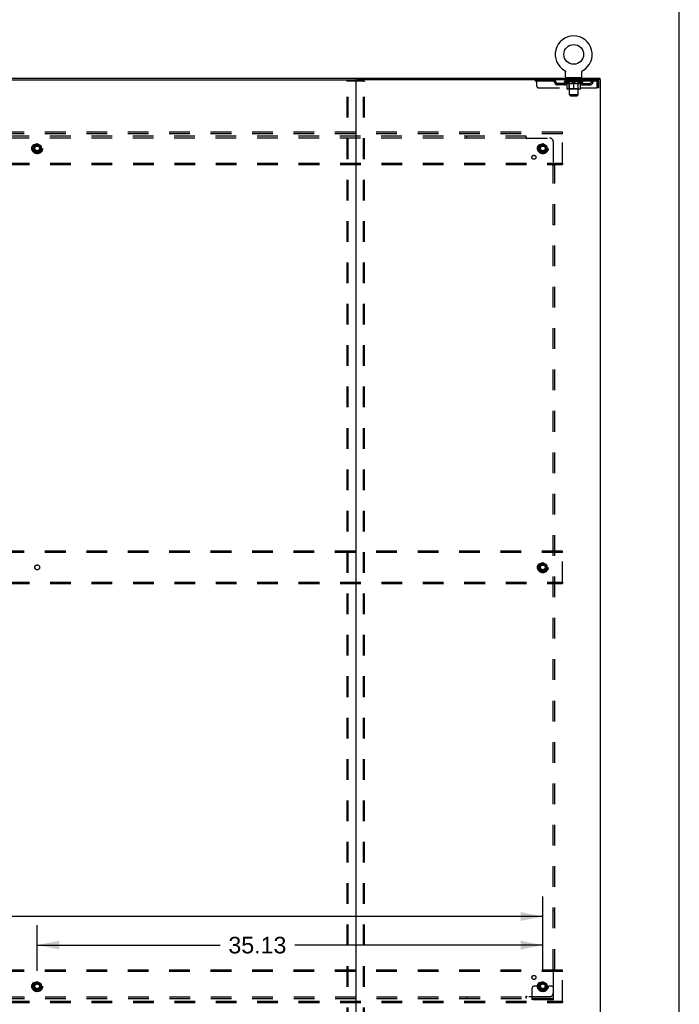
# Model space of a CAD drawing. Header units: inches. Extents: x 0 to 262, y 0 to 169.
# Tile 83 of 83: x 216 to 262, y 57 to 125. Entities that reach past the tile are written whole.
import ezdxf

# ---------------------------------------------------------------- set-up
doc = ezdxf.new("R2010")
doc.units = ezdxf.units.IN
doc.header["$LTSCALE"] = 14.384615
doc.header["$MEASUREMENT"] = 0
doc.linetypes.add('DOT', pattern=[0.2, 0.1, -0.1])
doc.linetypes.add('HIDDEN', pattern=[0.2, 0.1, -0.1])
doc.layers.get('0').update_dxf_attribs({"linetype": 'CONTINUOUS'})
for name, color, linetype in [('DEFAULT_2', 8, 'HIDDEN'), ('DIMENSIONS', 7, 'CONTINUOUS'), ('SUBPANEL', 7, 'CONTINUOUS')]:
    doc.layers.add(name, color=color, linetype=linetype)
doc.styles.get("Standard").update_dxf_attribs({"font": 'arial.ttf'})
doc.dimstyles.new('DIMSTYLE_1', dxfattribs={"dimtxt": 1.153846, "dimasz": 1.538462, "dimexe": 0.09, "dimexo": 0.07, "dimgap": 0.0375, "dimtad": 0, "dimtih": 1, "dimtoh": 1, "dimzin": 4, "dimdsep": 46, "dimtxsty": 'Standard', "dimblk": '_FILLED', "dimblk1": '_FILLED', "dimblk2": '_FILLED', "dimcen": 0.09, "dimadec": 3, "dimazin": 1, "dimtfac": 1, "dimtdec": 3, "dimtofl": 0, "dimtmove": 0, "dimatfit": 3, "dimldrblk": '_FILLED', "dimfxl": 0, "dimtolj": 1, "dimtzin": 4, "dimarcsym": 0})

# ---------------------------------------------------------------- blocks, each defined once
blk = doc.blocks.new('_FILLED')
at = {"color": 0, "linetype": 'ByBlock'}
blk.add_solid([(0, 0), (-1, 0.2), (-1, -0.2)], dxfattribs=at)
blk = doc.blocks.new('*D7')
at = {"layer": 'DIMENSIONS', "color": 2, "linetype": 'Continuous'}
for p, q in [((216.934, 59.026), (216.934, 62.198)), ((252.059, 59.026), (252.059, 62.198)), ((216.934, 60.813), (229.635, 60.813)), ((252.059, 60.813), (234.821, 60.813))]:
    blk.add_line(p, q, dxfattribs=at)
at = {"layer": 'DIMENSIONS', "color": 2, "linetype": 'Continuous', "xscale": 1.5384615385, "yscale": 1.5384615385, "zscale": 1.5384615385, "rotation": 180}
blk.add_blockref('_FILLED', (216.934, 60.813), dxfattribs=at)
at = {"layer": 'DIMENSIONS', "color": 2, "linetype": 'Continuous', "xscale": 1.5384615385, "yscale": 1.5384615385, "zscale": 1.5384615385}
blk.add_blockref('_FILLED', (252.059, 60.813), dxfattribs=at)
at = {"layer": 'DIMENSIONS', "color": 2, "linetype": 'Continuous', "insert": (232.228, 61.39), "char_height": 1.1538, "width": 4.03203, "attachment_point": 2, "line_spacing_factor": 0.9}
blk.add_mtext('35.13', dxfattribs=at)
blk = doc.blocks.new('*D8')
at = {"layer": 'DIMENSIONS', "color": 2, "linetype": 'Continuous'}
for p, q in [((181.809, 59.026), (181.809, 64.184)), ((252.059, 59.026), (252.059, 64.184)), ((181.809, 62.799), (208.034, 62.799)), ((252.059, 62.799), (213.219, 62.799))]:
    blk.add_line(p, q, dxfattribs=at)
at = {"layer": 'DIMENSIONS', "color": 2, "linetype": 'Continuous', "xscale": 1.5384615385, "yscale": 1.5384615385, "zscale": 1.5384615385, "rotation": 180}
blk.add_blockref('_FILLED', (181.809, 62.799), dxfattribs=at)
at = {"layer": 'DIMENSIONS', "color": 2, "linetype": 'Continuous', "xscale": 1.5384615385, "yscale": 1.5384615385, "zscale": 1.5384615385}
blk.add_blockref('_FILLED', (252.059, 62.799), dxfattribs=at)
at = {"layer": 'DIMENSIONS', "color": 2, "linetype": 'Continuous', "insert": (210.627, 63.376), "char_height": 1.1538, "width": 4.03203, "attachment_point": 2, "line_spacing_factor": 0.9}
blk.add_mtext('70.25', dxfattribs=at)

msp = doc.modelspace()

# ---------------------------------------------------------------- linework, layer by layer
at = {"color": 7, "linetype": 'Continuous'}
for p, q in [((261.538, 0), (261.538, 169.231)), ((253.57, 121.612), (253.57, 121.612)), ((253.57, 121.612), (253.574, 121.609)), ((253.573, 121.61), (253.571, 121.611)), ((253.574, 121.609), (253.579, 121.607)), ((253.579, 121.607), (253.583, 121.604)), ((253.583, 121.604), (253.587, 121.601)), ((253.587, 121.601), (253.591, 121.598)), ((253.591, 121.598), (253.595, 121.594)), ((253.595, 121.594), (253.598, 121.591)), ((253.598, 121.591), (253.602, 121.587)), ((253.602, 121.587), (253.605, 121.584)), ((253.605, 121.584), (253.609, 121.58)), ((253.609, 121.58), (253.612, 121.576)), ((253.612, 121.576), (253.615, 121.572)), ((253.615, 121.572), (253.618, 121.568)), ((253.618, 121.568), (253.621, 121.563)), ((253.621, 121.564), (253.623, 121.559)), ((253.623, 121.559), (253.626, 121.555)), ((253.626, 121.555), (253.628, 121.55)), ((253.628, 121.55), (253.63, 121.546)), ((253.63, 121.546), (253.632, 121.541)), ((253.632, 121.541), (253.634, 121.536)), ((253.634, 121.536), (253.636, 121.531)), ((253.636, 121.531), (253.637, 121.526)), ((253.637, 121.527), (253.639, 121.522)), ((253.639, 121.522), (253.64, 121.517)), ((253.64, 121.517), (253.641, 121.512)), ((253.641, 121.512), (253.641, 121.507)), ((253.641, 121.507), (253.642, 121.502)), ((253.643, 121.491), (253.643, 121.487)), ((253.643, 121.173), (253.643, 121.487)), ((254.768, 121.502), (254.769, 121.507)), ((254.768, 121.497), (254.768, 121.502)), ((254.768, 121.173), (254.768, 121.487)), ((254.769, 121.507), (254.77, 121.512)), ((254.77, 121.512), (254.771, 121.517)), ((254.771, 121.517), (254.772, 121.522)), ((254.772, 121.522), (254.773, 121.527)), ((254.773, 121.526), (254.775, 121.531)), ((254.775, 121.531), (254.776, 121.536)), ((254.776, 121.536), (254.778, 121.541)), ((254.778, 121.541), (254.78, 121.546)), ((254.78, 121.546), (254.782, 121.55)), ((254.782, 121.55), (254.785, 121.555)), ((254.785, 121.555), (254.787, 121.559)), ((254.787, 121.559), (254.79, 121.564)), ((254.79, 121.563), (254.793, 121.568)), ((254.792, 121.568), (254.795, 121.572)), ((254.795, 121.572), (254.799, 121.576)), ((254.798, 121.576), (254.802, 121.58)), ((254.802, 121.58), (254.805, 121.584)), ((254.805, 121.584), (254.809, 121.587)), ((254.808, 121.587), (254.812, 121.591)), ((254.812, 121.591), (254.816, 121.594)), ((254.816, 121.594), (254.82, 121.598)), ((254.82, 121.598), (254.824, 121.601)), ((254.824, 121.601), (254.828, 121.604)), ((254.828, 121.604), (254.832, 121.607)), ((254.832, 121.607), (254.836, 121.609)), ((254.832, 121.607), (254.833, 121.608)), ((254.836, 121.609), (254.841, 121.612)), ((254.839, 121.611), (254.838, 121.61)), ((178.361, 121.074), (256.007, 121.074)), ((195.372, 120.97), (238.997, 120.97)), ((239.059, 120.907), (239.059, 49.24)), ((255.965, 120.97), (239.122, 120.97)), ((254.705, 121.104), (253.705, 121.104)), ((253.705, 121.104), (253.705, 121.074)), ((254.705, 121.104), (254.705, 121.074)), ((256.059, 120.97), (256.006, 120.97)), ((256.007, 121.074), (256.007, 120.97)), ((256.059, 49.178), (256.059, 120.97))]:
    msp.add_line(p, q, dxfattribs=at)
at = {"color": 3, "linetype": 'Continuous'}
for p, q in [((238.997, 120.97), (239.122, 120.97)), ((256.006, 120.97), (255.965, 120.97))]:
    msp.add_line(p, q, dxfattribs=at)
at = {"color": 7, "linetype": 'Continuous'}
for points in [[(253.642, 121.502), (253.642, 121.497), (253.643, 121.491)], [(254.768, 121.487), (254.768, 121.491), (254.768, 121.497)], [(254.768, 121.487), (254.768, 121.491), (254.768, 121.497)]]:
    msp.add_lwpolyline(points, dxfattribs=at)
msp.add_circle((254.205, 122.732), 0.688, dxfattribs=at)
for centre, radius, start, end in [((254.205, 122.732), 1.288, 299.50527, 240.49473), ((253.712, 121.173), 0.069, 180, 265), ((254.699, 121.173), 0.069, 275, 360), ((238.997, 120.907), 0.0625, 0, 90), ((239.122, 120.907), 0.0625, 90, 180)]:
    msp.add_arc(centre, radius, start, end, dxfattribs=at)
at = {"layer": 'DEFAULT_2', "color": 8, "linetype": 'HIDDEN'}
for p, q in [((253.57, 121.612), (253.57, 121.612)), ((253.577, 121.608), (253.579, 121.607)), ((254.841, 121.612), (254.84, 121.612)), ((238.455, 49.291), (238.455, 120.856)), ((238.477, 120.886), (239.642, 120.886)), ((238.529, 49.291), (238.529, 120.856)), ((239.59, 49.291), (239.59, 120.856)), ((239.663, 49.291), (239.663, 120.856)), ((251.518, 120.97), (251.518, 120.866)), ((255.788, 120.866), (251.518, 120.866)), ((251.643, 120.532), (251.643, 120.97)), ((252.618, 120.97), (252.618, 120.866)), ((253.091, 120.615), (253.091, 120.719)), ((253.574, 120.719), (253.091, 120.719)), ((253.574, 120.615), (253.091, 120.615)), ((253.341, 120.615), (253.341, 120.719)), ((253.572, 120.819), (253.572, 120.866)), ((254.838, 120.819), (253.572, 120.819)), ((253.731, 120.708), (253.572, 120.819)), ((253.582, 120.859), (253.582, 120.866)), ((253.59, 120.856), (253.59, 120.859)), ((253.59, 120.856), (254.82, 120.856)), ((253.599, 120.856), (253.599, 120.859)), ((253.6, 120.856), (253.6, 120.859)), ((253.61, 120.859), (253.61, 120.866)), ((253.626, 120.856), (253.626, 120.859)), ((253.628, 120.856), (253.628, 120.859)), ((253.657, 120.859), (253.657, 120.866)), ((253.671, 120.856), (253.671, 120.859)), ((253.674, 120.856), (253.674, 120.859)), ((253.878, 120.859), (253.677, 120.859)), ((253.72, 120.859), (253.72, 120.866)), ((253.721, 120.856), (253.721, 120.859)), ((253.722, 120.856), (253.722, 120.859)), ((253.725, 120.856), (253.725, 120.859)), ((253.731, 120.708), (253.742, 120.708)), ((253.732, 120.856), (253.732, 120.859)), ((253.732, 120.856), (253.732, 120.859)), ((253.736, 120.856), (253.736, 120.859)), ((253.739, 120.856), (253.739, 120.86)), ((253.742, 120.345), (253.742, 120.751)), ((253.744, 120.856), (253.744, 120.859)), ((253.758, 120.856), (253.758, 120.859)), ((253.768, 120.866), (253.768, 120.97)), ((253.776, 120.856), (253.776, 120.862)), ((253.776, 120.856), (253.776, 120.859)), ((253.797, 120.856), (253.797, 120.859)), ((253.797, 120.856), (253.797, 120.859)), ((253.798, 120.859), (253.798, 120.866)), ((253.802, 121.104), (253.802, 121.074)), ((253.808, 120.856), (253.808, 120.859)), ((253.812, 120.856), (253.812, 120.859)), ((253.821, 120.856), (253.821, 120.859)), ((253.833, 120.856), (253.833, 120.863)), ((253.84, 121.014), (253.84, 121.094)), ((253.848, 120.856), (253.848, 120.859)), ((253.91, 121.004), (253.85, 121.004)), ((253.851, 120.856), (253.851, 120.859)), ((253.878, 120.856), (253.878, 120.859)), ((253.945, 120.859), (253.883, 120.859)), ((253.884, 120.708), (254.064, 120.708)), ((253.889, 120.859), (253.889, 120.866)), ((253.892, 120.347), (253.892, 120.816)), ((253.895, 120.856), (253.895, 120.859)), ((253.9, 120.856), (253.9, 120.859)), ((253.905, 119.923), (253.905, 120.994)), ((253.906, 120.856), (253.906, 120.864)), ((253.91, 120.856), (253.91, 120.859)), ((253.921, 120.856), (253.921, 120.859)), ((253.945, 120.856), (253.945, 120.859)), ((254.02, 120.859), (253.961, 120.859)), ((253.981, 120.856), (253.981, 120.859)), ((253.989, 120.859), (253.989, 120.866)), ((253.992, 120.856), (253.992, 120.859)), ((253.995, 120.856), (253.995, 120.865)), ((253.997, 120.856), (253.997, 120.859)), ((254.005, 120.856), (254.005, 120.859)), ((254.02, 120.856), (254.02, 120.859)), ((254.101, 120.859), (254.046, 120.859)), ((254.059, 120.856), (254.059, 120.859)), ((254.091, 120.859), (254.168, 120.864)), ((254.095, 120.859), (254.095, 120.866)), ((254.096, 120.866), (254.095, 120.866)), ((254.096, 120.859), (254.096, 120.866)), ((254.096, 120.856), (254.096, 120.859)), ((254.1, 120.856), (254.1, 120.859)), ((254.101, 120.856), (254.101, 120.859)), ((254.101, 120.856), (254.101, 120.859)), ((254.136, 120.859), (254.201, 120.859)), ((254.142, 120.856), (254.142, 120.859)), ((254.147, 120.859), (254.147, 120.862)), ((254.168, 120.859), (254.168, 120.864)), ((254.184, 120.856), (254.184, 120.859)), ((254.203, 120.859), (254.203, 120.859)), ((254.203, 120.856), (254.203, 120.859)), ((254.203, 120.856), (254.203, 120.859)), ((254.205, 120.859), (254.205, 120.866)), ((254.205, 120.866), (254.32, 120.859)), ((254.205, 120.308), (254.205, 120.751)), ((254.208, 120.856), (254.208, 120.859)), ((254.208, 120.856), (254.208, 120.859)), ((254.208, 120.859), (254.208, 120.859)), ((254.226, 120.859), (254.274, 120.859)), ((254.226, 120.856), (254.226, 120.859)), ((254.269, 120.856), (254.269, 120.859)), ((254.309, 120.856), (254.309, 120.859)), ((254.31, 120.859), (254.364, 120.859)), ((254.31, 120.856), (254.31, 120.859)), ((254.311, 120.856), (254.311, 120.859)), ((254.315, 120.866), (254.315, 120.866)), ((254.315, 120.859), (254.315, 120.866)), ((254.315, 120.859), (254.315, 120.866)), ((254.315, 120.856), (254.315, 120.859)), ((254.347, 120.708), (254.526, 120.708)), ((254.351, 120.856), (254.351, 120.859)), ((254.39, 120.859), (254.449, 120.859)), ((254.39, 120.856), (254.39, 120.859)), ((254.406, 120.856), (254.406, 120.859)), ((254.413, 120.856), (254.413, 120.859)), ((254.416, 120.856), (254.416, 120.865)), ((254.418, 120.856), (254.418, 120.859)), ((254.422, 120.859), (254.422, 120.866)), ((254.429, 120.856), (254.429, 120.859)), ((254.465, 120.859), (254.527, 120.859)), ((254.465, 120.856), (254.465, 120.859)), ((254.489, 120.856), (254.489, 120.859)), ((254.56, 121.004), (254.5, 121.004)), ((254.5, 120.856), (254.5, 120.859)), ((254.504, 120.856), (254.504, 120.864)), ((254.505, 119.923), (254.505, 120.994)), ((254.51, 120.856), (254.51, 120.859)), ((254.515, 120.856), (254.515, 120.859)), ((254.518, 120.347), (254.518, 120.816)), ((254.522, 120.859), (254.522, 120.866)), ((254.532, 120.859), (254.733, 120.859)), ((254.532, 120.856), (254.532, 120.859)), ((254.559, 120.856), (254.559, 120.859)), ((254.562, 120.856), (254.562, 120.859)), ((254.57, 121.014), (254.57, 121.094)), ((254.578, 120.856), (254.578, 120.863)), ((254.589, 120.856), (254.589, 120.859)), ((254.598, 120.856), (254.598, 120.859)), ((254.603, 120.856), (254.603, 120.859)), ((254.608, 121.104), (254.608, 121.074)), ((254.612, 120.859), (254.612, 120.866)), ((254.614, 120.856), (254.614, 120.859)), ((254.614, 120.856), (254.614, 120.859)), ((254.634, 120.856), (254.634, 120.862)), ((254.635, 120.856), (254.635, 120.859)), ((254.643, 120.866), (254.643, 120.97)), ((254.653, 120.856), (254.653, 120.859)), ((254.667, 120.856), (254.667, 120.859)), ((254.669, 120.345), (254.669, 120.751)), ((254.669, 120.708), (254.679, 120.708)), ((254.671, 120.856), (254.671, 120.86)), ((254.675, 120.856), (254.675, 120.859)), ((254.678, 120.856), (254.678, 120.859)), ((254.678, 120.856), (254.678, 120.859)), ((254.679, 120.708), (254.838, 120.819)), ((254.685, 120.856), (254.685, 120.859)), ((254.688, 120.856), (254.688, 120.859)), ((254.689, 120.856), (254.689, 120.859)), ((254.69, 120.859), (254.69, 120.866)), ((254.736, 120.856), (254.736, 120.859)), ((254.739, 120.856), (254.739, 120.859)), ((254.754, 120.859), (254.754, 120.866)), ((254.782, 120.856), (254.782, 120.859)), ((254.784, 120.856), (254.784, 120.859)), ((254.8, 120.859), (254.8, 120.866)), ((254.81, 120.856), (254.81, 120.859)), ((254.811, 120.856), (254.811, 120.859)), ((254.82, 120.856), (254.82, 120.859)), ((254.829, 120.859), (254.829, 120.866)), ((254.837, 120.719), (255.32, 120.719)), ((254.837, 120.615), (255.32, 120.615)), ((254.838, 120.819), (254.838, 120.866)), ((255.07, 120.615), (255.07, 120.719)), ((255.32, 120.615), (255.32, 120.719)), ((255.788, 120.97), (255.788, 120.866)), ((255.821, 120.803), (255.821, 120.407)), ((255.955, 120.803), (255.851, 120.803)), ((255.851, 120.407), (255.851, 120.803)), ((255.955, 120.407), (255.955, 120.803)), ((251.768, 120.407), (255.821, 120.407)), ((254.632, 120.308), (253.779, 120.308)), ((253.892, 120.347), (253.853, 120.308)), ((254.518, 120.347), (253.892, 120.347)), ((254.505, 119.923), (253.905, 119.923)), ((253.974, 119.854), (253.905, 119.923)), ((253.974, 119.854), (254.436, 119.854)), ((254.436, 119.854), (254.505, 119.923)), ((254.518, 120.347), (254.558, 120.308)), ((255.955, 120.407), (255.851, 120.407)), ((253.434, 117.324), (180.434, 117.324)), ((253.434, 117.22), (180.434, 117.22)), ((253.434, 117.22), (253.434, 117.324)), ((253.434, 115.178), (253.434, 117.22)), ((216.929, 116.516), (216.662, 116.362)), ((217.207, 116.362), (216.939, 116.516)), ((252.054, 116.516), (251.787, 116.362)), ((252.332, 116.362), (252.064, 116.516)), ((216.657, 116.353), (216.657, 116.044)), ((216.662, 116.036), (216.929, 115.881)), ((216.939, 115.881), (217.207, 116.036)), ((217.212, 116.353), (217.212, 116.044)), ((251.782, 116.353), (251.782, 116.044)), ((251.787, 116.036), (252.054, 115.881)), ((252.064, 115.881), (252.332, 116.036)), ((252.337, 116.353), (252.337, 116.044)), ((180.434, 115.178), (253.434, 115.178)), ((180.434, 115.074), (253.434, 115.074)), ((253.434, 115.178), (253.434, 115.074)), ((253.434, 88.199), (180.434, 88.199)), ((253.434, 88.095), (180.434, 88.095)), ((253.434, 88.095), (253.434, 88.199)), ((253.434, 86.053), (253.434, 88.095)), ((251.782, 87.228), (251.782, 86.919)), ((252.054, 87.391), (251.787, 87.237)), ((252.332, 87.237), (252.064, 87.391)), ((252.337, 87.228), (252.337, 86.919)), ((251.787, 86.911), (252.054, 86.756)), ((252.064, 86.756), (252.332, 86.911)), ((180.434, 86.053), (253.434, 86.053)), ((180.434, 85.949), (253.434, 85.949)), ((253.434, 86.053), (253.434, 85.949)), ((253.434, 59.074), (180.434, 59.074)), ((253.434, 58.97), (180.434, 58.97)), ((253.434, 58.97), (253.434, 59.074)), ((253.434, 56.928), (253.434, 58.97)), ((216.929, 58.266), (216.662, 58.112)), ((217.207, 58.112), (216.939, 58.266)), ((252.054, 58.266), (251.787, 58.112)), ((252.332, 58.112), (252.064, 58.266)), ((216.657, 58.103), (216.657, 57.794)), ((216.662, 57.786), (216.929, 57.631)), ((216.939, 57.631), (217.207, 57.786)), ((217.212, 58.103), (217.212, 57.794)), ((251.309, 57.001), (251.309, 57.824)), ((251.523, 57.949), (251.434, 57.949)), ((251.645, 57.949), (251.523, 57.949)), ((251.884, 57.949), (251.645, 57.949)), ((251.782, 58.103), (251.782, 57.794)), ((251.787, 57.786), (252.054, 57.631)), ((252.064, 57.631), (252.332, 57.786)), ((252.234, 57.949), (252.474, 57.949)), ((252.337, 58.103), (252.337, 57.794)), ((252.595, 57.949), (252.474, 57.949)), ((252.684, 57.949), (252.595, 57.949)), ((252.809, 57.001), (252.809, 57.824)), ((180.434, 56.928), (253.434, 56.928)), ((180.434, 56.824), (253.434, 56.824)), ((252.809, 57.105), (251.309, 57.105)), ((252.809, 57.001), (251.309, 57.001)), ((251.556, 57.001), (251.556, 57.105)), ((251.812, 57.001), (251.812, 57.105)), ((252.306, 57.001), (252.306, 57.105)), ((252.562, 57.001), (252.562, 57.105)), ((253.434, 56.928), (253.434, 56.824))]:
    msp.add_line(p, q, dxfattribs=at)
for points in [[(238.455, 120.856), (238.456, 120.864), (238.458, 120.871), (238.462, 120.878), (238.466, 120.882), (238.471, 120.885), (238.477, 120.886)], [(238.55, 120.886), (238.544, 120.885), (238.54, 120.882), (238.535, 120.878), (238.532, 120.871), (238.53, 120.864), (238.529, 120.856)], [(239.59, 120.856), (239.589, 120.864), (239.587, 120.871), (239.583, 120.878), (239.579, 120.882), (239.574, 120.885), (239.568, 120.886)], [(239.642, 120.886), (239.648, 120.885), (239.652, 120.882), (239.657, 120.878), (239.66, 120.871), (239.662, 120.864), (239.663, 120.856)], [(253.892, 120.708), (253.867, 120.712), (253.842, 120.718), (253.817, 120.724), (253.793, 120.732), (253.767, 120.741), (253.742, 120.751)], [(253.742, 120.75), (253.766, 120.741), (253.79, 120.732), (253.814, 120.724), (253.838, 120.718), (253.861, 120.712), (253.884, 120.708)], [(254.205, 120.751), (254.179, 120.741), (254.154, 120.732), (254.129, 120.725), (254.104, 120.718), (254.079, 120.712), (254.054, 120.708)], [(254.064, 120.708), (254.087, 120.712), (254.111, 120.718), (254.134, 120.724), (254.157, 120.732), (254.181, 120.74), (254.205, 120.75)], [(254.356, 120.708), (254.331, 120.712), (254.306, 120.718), (254.282, 120.725), (254.256, 120.732), (254.231, 120.741), (254.205, 120.751)], [(254.205, 120.75), (254.23, 120.74), (254.253, 120.732), (254.277, 120.724), (254.3, 120.718), (254.323, 120.712), (254.347, 120.708)], [(254.669, 120.751), (254.643, 120.741), (254.618, 120.732), (254.593, 120.724), (254.568, 120.718), (254.543, 120.712), (254.519, 120.708)], [(254.526, 120.708), (254.55, 120.712), (254.573, 120.718), (254.597, 120.725), (254.62, 120.732), (254.644, 120.741), (254.669, 120.75)], [(255.793, 120.966), (255.791, 120.969), (255.788, 120.97)], [(255.802, 120.852), (255.8, 120.856), (255.798, 120.86), (255.795, 120.862), (255.793, 120.864), (255.791, 120.866), (255.788, 120.866)], [(255.793, 120.966), (255.795, 120.961), (255.798, 120.953), (255.8, 120.944), (255.802, 120.933), (255.805, 120.921), (255.807, 120.907), (255.809, 120.892), (255.812, 120.875), (255.814, 120.858), (255.817, 120.84), (255.819, 120.822), (255.821, 120.803)], [(255.802, 120.852), (255.805, 120.847), (255.807, 120.842), (255.809, 120.836), (255.812, 120.83), (255.814, 120.824), (255.817, 120.817), (255.819, 120.81), (255.821, 120.803)]]:
    msp.add_lwpolyline(points, dxfattribs=at)
for centre, radius in [((216.934, 116.199), 0.372), ((216.934, 116.199), 0.356), ((216.934, 116.199), 0.312), ((216.934, 116.199), 0.204), ((216.934, 116.199), 0.188), ((216.934, 116.199), 0.183), ((216.934, 116.199), 0.165), ((252.059, 116.199), 0.372), ((252.059, 116.199), 0.356), ((252.059, 116.199), 0.312), ((252.059, 116.199), 0.204), ((252.059, 116.199), 0.188), ((252.059, 116.199), 0.183), ((252.059, 116.199), 0.165), ((252.059, 87.074), 0.372), ((252.059, 87.074), 0.356), ((252.059, 87.074), 0.312), ((252.059, 87.074), 0.204), ((252.059, 87.074), 0.188), ((252.059, 87.074), 0.183), ((252.059, 87.074), 0.165), ((216.934, 57.949), 0.372), ((216.934, 57.949), 0.356), ((216.934, 57.949), 0.312), ((252.059, 57.949), 0.372), ((252.059, 57.949), 0.356), ((252.059, 57.949), 0.312), ((216.934, 57.949), 0.204), ((216.934, 57.949), 0.188), ((216.934, 57.949), 0.183), ((216.934, 57.949), 0.165), ((252.059, 57.949), 0.204), ((252.059, 57.949), 0.188), ((252.059, 57.949), 0.183), ((252.059, 57.949), 0.165)]:
    msp.add_circle(centre, radius, dxfattribs=at)
at = {"layer": 'DEFAULT_2', "color": 8, "linetype": 'DOT'}
for centre in [(216.934, 116.199), (252.059, 116.199), (216.934, 87.074), (252.059, 87.074), (216.934, 57.949), (252.059, 57.949)]:
    msp.add_circle(centre, 0.17, dxfattribs=at)
at = {"layer": 'DEFAULT_2', "color": 8, "linetype": 'HIDDEN'}
for centre, radius, start, end in [((251.768, 120.532), 0.125, 180, 270), ((252.802, 120.803), 0.167, 8.07163, 90), ((252.802, 120.803), 0.0625, 7.98631, 90), ((253.091, 120.844), 0.229, 187.98631, 270), ((253.091, 120.844), 0.125, 188.07163, 270), ((253.574, 120.844), 0.125, 270, 351.92837), ((253.574, 120.844), 0.229, 270, 352.01369), ((253.863, 120.803), 0.167, 90, 171.92837), ((253.712, 121.173), 0.069, 265, 270), ((253.862, 120.803), 0.0625, 90, 172.01369), ((253.83, 121.094), 0.01, 0, 90), ((253.85, 121.014), 0.01, 180, 270), ((253.853, 120.816), 0.0398, 0, 90), ((253.895, 120.994), 0.01, 0, 90), ((254.515, 120.994), 0.01, 90, 180), ((254.558, 120.816), 0.0398, 90, 180), ((254.548, 120.803), 0.167, 8.07163, 90), ((254.548, 120.803), 0.0625, 7.98631, 90), ((254.56, 121.014), 0.01, 270, 360), ((254.58, 121.094), 0.01, 90, 180), ((254.837, 120.844), 0.229, 187.98631, 270), ((254.699, 121.173), 0.069, 270, 275), ((254.837, 120.844), 0.125, 188.07163, 270), ((255.32, 120.844), 0.125, 270, 351.92837), ((255.32, 120.844), 0.229, 270, 352.01369), ((255.609, 120.803), 0.167, 90, 171.92837), ((255.608, 120.803), 0.0625, 90, 172.01369), ((255.788, 120.803), 0.167, 0, 90), ((255.788, 120.803), 0.063, 0, 90), ((253.779, 120.345), 0.0371, 180, 270), ((254.632, 120.345), 0.0371, 270, 360), ((216.667, 116.353), 0.01, 120.01204, 179.98872), ((216.934, 116.508), 0.01, 60, 120), ((217.202, 116.353), 0.01, 0.01235, 59.98915), ((251.792, 116.353), 0.01, 120.01204, 179.98872), ((252.059, 116.508), 0.01, 60, 120), ((252.327, 116.353), 0.01, 0.01235, 59.98915), ((216.667, 116.044), 0.01, 180.01235, 239.98915), ((216.934, 115.89), 0.01, 240.01268, 299.98829), ((217.202, 116.044), 0.01, 300.01204, 359.98872), ((251.792, 116.044), 0.01, 180.01235, 239.98915), ((252.059, 115.89), 0.01, 240.01268, 299.98829), ((252.327, 116.044), 0.01, 300.01204, 359.98872), ((251.792, 87.228), 0.01, 120.01204, 179.98872), ((252.059, 87.383), 0.01, 60, 120), ((252.327, 87.228), 0.01, 0.01235, 59.98915), ((251.792, 86.919), 0.01, 180.01235, 239.98915), ((252.059, 86.765), 0.01, 240.01268, 299.98829), ((252.327, 86.919), 0.01, 300.01204, 359.98872), ((216.934, 58.258), 0.01, 60, 120), ((252.059, 58.258), 0.01, 60, 120), ((216.667, 58.103), 0.01, 120.01204, 179.98872), ((216.667, 57.794), 0.01, 180.01235, 239.98915), ((216.934, 57.64), 0.01, 240.01268, 299.98829), ((217.202, 58.103), 0.01, 0.01235, 59.98915), ((217.202, 57.794), 0.01, 300.01204, 359.98872), ((251.434, 57.824), 0.125, 90, 180), ((251.792, 58.103), 0.01, 120.01204, 179.98872), ((251.792, 57.794), 0.01, 180.01235, 239.98915), ((252.059, 57.949), 0.175, 180, 360), ((252.059, 57.64), 0.01, 240.01268, 299.98829), ((252.327, 58.103), 0.01, 0.01235, 59.98915), ((252.327, 57.794), 0.01, 300.01204, 359.98872), ((252.684, 57.824), 0.125, 0, 90)]:
    msp.add_arc(centre, radius, start, end, dxfattribs=at)
for centre, major_axis, ratio, start_param, end_param in [((254.205, 120.866), (0.633, 0.007), 0.05963, 2.96643, 3.140963), ((253.552, 120.854), (0.198, 0), 0.060556, 0.430652, 1.470503), ((254.205, 120.866), (0.633, 0), 0.060556, -3.141593, -2.96706), ((253.552, 120.847), (0.198, 0.002), 0.05963, 1.376596, 1.469874), ((254.205, 120.866), (0.633, 0.013), 0.05688, 2.791345, 2.965878), ((253.528, 120.854), (0.198, 0.002), 0.05963, 0.25549, 1.295341), ((253.596, 120.854), (0.198, -0.002), 0.05963, 0.605815, 1.645666), ((254.205, 120.866), (0.633, -0.007), 0.05963, -2.96643, -2.791898), ((253.596, 120.847), (0.198, 0), 0.060556, 1.551758, 1.645036), ((253.528, 120.847), (0.198, 0.004), 0.05688, 1.20151, 1.294789), ((253.597, 120.85), (0.164, 0.002), 0.05963, 1.065228, 1.614276), ((253.578, 120.85), (0.164, 0.003), 0.05688, 0.890143, 1.43919), ((253.636, 120.85), (0.164, 0), 0.060556, 1.240391, 1.789438), ((254.205, 120.866), (0.633, 0.019), 0.052395, 2.616403, 2.790936), ((253.524, 120.854), (0.198, 0.004), 0.05688, 0.080405, 1.120256), ((253.659, 120.854), (0.198, -0.004), 0.05688, 0.7809, 1.820751), ((254.205, 120.866), (0.633, -0.013), 0.05688, -2.791345, -2.616812), ((253.659, 120.847), (0.198, -0.002), 0.05963, 1.72692, 1.820198), ((253.524, 120.847), (0.198, 0.006), 0.052395, 1.026568, 1.119847), ((253.577, 120.85), (0.164, 0.005), 0.052395, 0.715201, 1.264248), ((253.691, 120.85), (0.164, -0.002), 0.05963, 1.415553, 1.9646), ((254.205, 120.866), (0.633, 0.025), 0.046319, 2.441654, 2.616187), ((253.738, 120.854), (0.198, -0.006), 0.052395, 0.955842, 1.995693), ((254.205, 120.866), (0.633, -0.019), 0.052395, -2.616403, -2.44187), ((253.541, 120.854), (0.198, 0.006), 0.052395, -0.094537, 0.945314), ((253.738, 120.847), (0.198, -0.004), 0.05688, 1.902006, 1.995284), ((253.541, 120.847), (0.198, 0.008), 0.046319, 0.851819, 0.945098), ((253.595, 120.85), (0.164, 0.006), 0.046319, 0.540452, 1.089499), ((253.762, 120.85), (0.164, -0.003), 0.05688, 1.590638, 2.139686), ((254.205, 120.866), (0.633, 0.029), 0.038841, 2.267123, 2.441656), ((253.832, 120.854), (0.198, -0.008), 0.046319, 1.130591, 2.170442), ((253.578, 120.854), (0.198, 0.008), 0.046319, -0.269286, 0.770565), ((254.205, 120.866), (0.633, -0.025), 0.046319, -2.441654, -2.267121), ((253.832, 120.847), (0.198, -0.006), 0.052395, 2.076947, 2.170226), ((253.578, 120.847), (0.198, 0.009), 0.038841, 0.677289, 0.770567), ((253.632, 120.85), (0.164, 0.008), 0.038841, 0.365921, 0.914969), ((253.847, 120.85), (0.164, -0.005), 0.052395, 1.76558, 2.314627), ((254.205, 120.866), (0.633, 0.033), 0.030195, 2.09281, 2.267343), ((253.936, 120.854), (0.198, -0.009), 0.038841, 1.305122, 2.344973), ((253.634, 120.854), (0.198, 0.009), 0.038841, -0.443817, 0.596034), ((254.205, 120.866), (0.633, -0.029), 0.038841, -2.267123, -2.092591), ((253.936, 120.847), (0.198, -0.008), 0.046319, 2.251696, 2.344975), ((253.634, 120.847), (0.198, 0.01), 0.030195, 0.502975, 0.596254), ((253.687, 120.85), (0.164, 0.009), 0.030195, 0.191608, 0.740655), ((253.942, 120.85), (0.164, -0.006), 0.046319, 1.940329, 2.489376), ((253.708, 120.854), (0.198, 0.01), 0.030195, -0.61813, 0.421721), ((254.205, 120.866), (0.633, 0.036), 0.020645, 1.918687, 2.09322), ((254.049, 120.854), (0.198, -0.01), 0.030195, 1.479435, 2.519286), ((254.205, 120.866), (0.633, -0.033), 0.030195, -2.09281, -1.918277), ((254.049, 120.847), (0.198, -0.009), 0.038841, 2.426227, 2.519505), ((253.708, 120.847), (0.198, 0.011), 0.020645, 0.328852, 0.422131), ((253.757, 120.85), (0.164, 0.009), 0.020645, 0.017485, 0.566532), ((254.046, 120.85), (0.164, -0.008), 0.038841, 2.11486, 2.663907), ((253.797, 120.854), (0.198, 0.011), 0.020645, -0.792253, 0.247598), ((254.205, 120.866), (0.633, 0.038), 0.010478, 1.744704, 1.919237), ((254.167, 120.854), (0.198, -0.011), 0.020645, 1.653558, 2.693409), ((254.205, 120.866), (0.633, -0.036), 0.020645, -1.918687, -1.744154), ((254.167, 120.847), (0.198, -0.01), 0.030195, 2.60054, 2.693819), ((253.797, 120.847), (0.198, 0.012), 0.010478, 0.154869, 0.248148), ((253.841, 120.85), (0.164, 0.01), 0.010478, 6.126688, 6.675735), ((254.154, 120.85), (0.164, -0.009), 0.030195, 2.289173, 2.83822), ((253.898, 120.854), (0.198, 0.012), 0.010478, -0.966236, -0.000846), ((254.286, 120.854), (0.198, -0.012), 0.010478, 1.827541, 2.867392), ((254.205, 120.866), (0.633, -0.038), 0.010478, -1.744704, -1.570171), ((254.286, 120.847), (0.198, -0.011), 0.020645, 2.774664, 2.867942), ((254.264, 120.85), (0.164, -0.009), 0.020645, 2.463296, 3.012344), ((254.124, 120.854), (0.198, 0.012), 0.010478, 0.274201, 1.314052), ((254.038, 120.85), (0.164, 0.01), 0.010478, -0.000298, 0.504314), ((254.008, 120.847), (0.198, 0.012), 0.010478, 0.192946, 0.399283), ((254.205, 120.866), (0.633, 0.038), 0.010478, -1.578586, -1.396888), ((254.402, 120.847), (0.198, -0.012), 0.010478, 2.948646, 3.041925), ((254.372, 120.85), (0.164, -0.01), 0.010478, 2.637279, 3.142076), ((254.243, 120.854), (0.198, 0.011), 0.020645, 0.448184, 1.488034), ((254.146, 120.85), (0.164, 0.009), 0.020645, 0.129249, 0.678296), ((254.124, 120.847), (0.198, 0.011), 0.020645, 0.273651, 0.366929), ((254.513, 120.854), (0.198, -0.012), 0.010478, -3.140747, -2.175357), ((254.205, 120.866), (0.633, 0.036), 0.020645, -1.397439, -1.222906), ((254.205, 120.866), (0.633, -0.038), 0.010478, 1.222355, 1.396888), ((254.361, 120.854), (0.198, 0.01), 0.030195, 0.622307, 1.662158), ((254.256, 120.85), (0.164, 0.009), 0.030195, 0.303372, 0.852419), ((254.57, 120.85), (0.164, -0.01), 0.010478, 2.749043, 3.29809), ((254.614, 120.854), (0.198, -0.011), 0.020645, 2.893995, 3.933846), ((254.243, 120.847), (0.198, 0.01), 0.030195, 0.447774, 0.541052), ((254.614, 120.847), (0.198, -0.012), 0.010478, 2.893445, 2.986723), ((254.205, 120.866), (0.633, 0.033), 0.030195, -1.223315, -1.048783), ((254.205, 120.866), (0.633, -0.036), 0.020645, 1.048373, 1.222906), ((254.474, 120.854), (0.198, 0.009), 0.038841, 0.79662, 1.836471), ((254.365, 120.85), (0.164, 0.008), 0.038841, 0.477686, 1.026733), ((254.654, 120.85), (0.164, -0.009), 0.020645, 2.57506, 3.124108), ((254.703, 120.854), (0.198, -0.01), 0.030195, 2.719872, 3.759723), ((254.579, 120.854), (0.198, 0.008), 0.046319, 0.971151, 2.011002), ((254.361, 120.847), (0.198, 0.009), 0.038841, 0.622087, 0.715366), ((254.703, 120.847), (0.198, -0.011), 0.020645, 2.719462, 2.812741), ((254.205, 120.866), (0.633, 0.029), 0.038841, -1.049002, -0.874469), ((254.205, 120.866), (0.633, -0.033), 0.030195, 0.87425, 1.048783), ((254.468, 120.85), (0.164, 0.006), 0.046319, 0.652216, 1.201263), ((254.672, 120.854), (0.198, 0.006), 0.052395, 1.1459, 2.185751), ((254.724, 120.85), (0.164, -0.009), 0.030195, 2.400937, 2.949985), ((254.776, 120.854), (0.198, -0.009), 0.038841, 2.545558, 3.585409), ((254.564, 120.85), (0.164, 0.005), 0.052395, 0.826965, 1.376012), ((254.474, 120.847), (0.198, 0.008), 0.046319, 0.796618, 0.889896), ((254.776, 120.847), (0.198, -0.01), 0.030195, 2.545339, 2.638617), ((254.752, 120.854), (0.198, 0.004), 0.05688, 1.320842, 2.360692), ((254.205, 120.866), (0.633, 0.025), 0.046319, -0.874471, -0.699939), ((254.205, 120.866), (0.633, -0.029), 0.038841, 0.699936, 0.874469), ((254.832, 120.854), (0.198, -0.008), 0.046319, 2.371028, 3.410879), ((254.778, 120.85), (0.164, -0.008), 0.038841, 2.226624, 2.775671), ((254.814, 120.854), (0.198, 0.002), 0.05963, 1.495927, 2.535778), ((254.648, 120.85), (0.164, 0.003), 0.05688, 1.001907, 1.550954), ((254.869, 120.854), (0.198, -0.006), 0.052395, 2.196279, 3.23613), ((254.815, 120.85), (0.164, -0.006), 0.046319, 2.052093, 2.601141), ((254.579, 120.847), (0.198, 0.006), 0.052395, 0.971367, 1.064645), ((254.858, 120.854), (0.198, 0), 0.060556, 1.671089, 2.71094), ((254.832, 120.847), (0.198, -0.009), 0.038841, 2.371026, 2.464304), ((254.886, 120.854), (0.198, -0.004), 0.05688, 2.021337, 3.061188), ((254.205, 120.866), (0.633, 0.019), 0.052395, -0.699723, -0.52519), ((254.205, 120.866), (0.633, -0.025), 0.046319, 0.525406, 0.699939), ((254.883, 120.854), (0.198, -0.002), 0.05963, 1.846251, 2.886102), ((254.719, 120.85), (0.164, 0.002), 0.05963, 1.176993, 1.72604), ((254.833, 120.85), (0.164, -0.005), 0.052395, 1.877344, 2.426392), ((254.775, 120.85), (0.164, 0), 0.060556, 1.352155, 1.901202), ((254.833, 120.85), (0.164, -0.003), 0.05688, 1.702402, 2.25145), ((254.813, 120.85), (0.164, -0.002), 0.05963, 1.527317, 2.076364), ((254.672, 120.847), (0.198, 0.004), 0.05688, 1.146309, 1.239587), ((254.869, 120.847), (0.198, -0.008), 0.046319, 2.196495, 2.289773), ((254.205, 120.866), (0.633, 0.013), 0.05688, -0.524781, -0.350248), ((254.205, 120.866), (0.633, -0.019), 0.052395, 0.350657, 0.52519), ((254.752, 120.847), (0.198, 0.002), 0.05963, 1.321394, 1.414673), ((254.886, 120.847), (0.198, -0.006), 0.052395, 2.021746, 2.115024), ((254.205, 120.866), (0.633, 0.007), 0.05963, -0.349695, -0.175162), ((254.205, 120.866), (0.633, -0.013), 0.05688, 0.175715, 0.350248), ((254.814, 120.847), (0.198, 0), 0.060556, 1.496556, 1.589835), ((254.883, 120.847), (0.198, -0.004), 0.05688, 1.846804, 1.940083), ((254.858, 120.847), (0.198, -0.002), 0.05963, 1.671719, 1.764997), ((254.205, 120.866), (0.633, 0), 0.060556, -0.174533, 0), ((254.205, 120.866), (0.633, -0.007), 0.05963, 0.000629, 0.175162)]:
    msp.add_ellipse(centre, major_axis=major_axis, ratio=ratio, start_param=start_param, end_param=end_param, dxfattribs=at)
at = {"layer": 'SUBPANEL', "color": 8, "linetype": 'HIDDEN'}
for p, q in [((250.903, 117.043), (182.965, 117.043)), ((246.778, 116.918), (246.778, 117.043)), ((250.903, 116.877), (250.903, 117.043)), ((250.903, 116.918), (182.965, 116.918)), ((250.938, 116.918), (252.528, 116.918)), ((252.778, 116.668), (252.778, 115.078)), ((252.737, 115.043), (252.903, 115.043)), ((252.778, 59.105), (252.778, 115.043)), ((252.797, 115.06), (252.79, 115.067)), ((252.903, 59.105), (252.903, 115.043)), ((252.778, 110.918), (252.903, 110.918)), ((252.778, 63.23), (252.903, 63.23)), ((252.737, 59.105), (252.903, 59.105)), ((252.778, 59.07), (252.778, 57.48)), ((182.965, 57.23), (250.903, 57.23)), ((182.965, 57.105), (250.903, 57.105)), ((246.778, 57.23), (246.778, 57.105)), ((250.903, 57.105), (250.903, 57.271)), ((250.92, 57.211), (250.927, 57.219)), ((252.528, 57.23), (250.938, 57.23))]:
    msp.add_line(p, q, dxfattribs=at)
for points in [[(250.903, 116.956), (250.905, 116.954), (250.907, 116.951), (250.908, 116.949), (250.91, 116.947), (250.912, 116.945), (250.913, 116.943), (250.915, 116.941), (250.917, 116.94), (250.918, 116.938), (250.92, 116.936), (250.925, 116.931)], [(250.903, 116.877), (250.905, 116.877), (250.907, 116.878), (250.908, 116.879), (250.91, 116.88), (250.911, 116.881), (250.913, 116.882), (250.914, 116.884), (250.916, 116.885), (250.917, 116.887), (250.919, 116.888), (250.92, 116.89), (250.921, 116.892), (250.923, 116.894), (250.924, 116.896), (250.925, 116.898), (250.928, 116.903)], [(250.925, 116.931), (250.927, 116.929), (250.929, 116.927), (250.931, 116.925), (250.933, 116.923), (250.935, 116.921), (250.937, 116.919), (250.938, 116.918)], [(250.928, 116.903), (250.93, 116.905), (250.931, 116.908), (250.932, 116.91), (250.934, 116.912), (250.935, 116.914), (250.937, 116.916), (250.938, 116.918)], [(252.737, 115.043), (252.738, 115.044), (252.739, 115.046), (252.739, 115.048), (252.74, 115.049), (252.741, 115.051), (252.743, 115.053), (252.744, 115.054), (252.745, 115.056), (252.747, 115.057), (252.749, 115.058), (252.751, 115.06), (252.752, 115.061), (252.754, 115.062), (252.757, 115.064), (252.759, 115.065)], [(252.759, 115.065), (252.763, 115.068), (252.766, 115.069), (252.768, 115.071), (252.77, 115.072), (252.772, 115.074), (252.774, 115.075), (252.776, 115.077), (252.778, 115.078)], [(252.79, 115.067), (252.788, 115.069), (252.785, 115.071), (252.783, 115.073), (252.781, 115.075), (252.78, 115.076), (252.778, 115.078)], [(252.817, 115.043), (252.814, 115.044), (252.812, 115.046), (252.81, 115.048), (252.807, 115.05), (252.805, 115.051), (252.804, 115.053), (252.802, 115.055), (252.8, 115.056), (252.798, 115.058), (252.797, 115.06)], [(252.737, 59.105), (252.738, 59.103), (252.739, 59.102), (252.739, 59.1), (252.74, 59.098), (252.741, 59.097), (252.743, 59.095), (252.744, 59.094), (252.745, 59.092), (252.747, 59.091), (252.749, 59.089), (252.751, 59.088), (252.752, 59.087), (252.754, 59.085), (252.757, 59.084), (252.759, 59.083), (252.763, 59.08)], [(252.763, 59.08), (252.766, 59.079), (252.768, 59.077), (252.77, 59.076), (252.772, 59.074), (252.774, 59.073), (252.776, 59.071), (252.778, 59.07)], [(252.792, 59.083), (252.79, 59.081), (252.788, 59.079), (252.785, 59.077), (252.783, 59.075), (252.781, 59.073), (252.78, 59.071), (252.778, 59.07)], [(252.817, 59.105), (252.814, 59.103), (252.812, 59.102), (252.81, 59.1), (252.807, 59.098), (252.805, 59.096), (252.804, 59.095), (252.802, 59.093), (252.8, 59.091), (252.798, 59.09), (252.797, 59.088), (252.792, 59.083)], [(250.903, 57.271), (250.905, 57.27), (250.907, 57.27), (250.908, 57.269), (250.91, 57.268), (250.911, 57.267), (250.913, 57.265), (250.914, 57.264), (250.916, 57.263), (250.917, 57.261), (250.919, 57.259), (250.92, 57.258), (250.921, 57.256), (250.923, 57.254), (250.924, 57.252), (250.925, 57.249)], [(250.903, 57.192), (250.905, 57.194), (250.907, 57.196), (250.908, 57.199), (250.91, 57.201), (250.912, 57.203), (250.913, 57.205), (250.915, 57.206), (250.917, 57.208), (250.918, 57.21), (250.92, 57.211)], [(250.925, 57.249), (250.928, 57.245), (250.93, 57.243), (250.931, 57.24), (250.932, 57.238), (250.934, 57.236), (250.935, 57.234), (250.937, 57.232), (250.938, 57.23)], [(250.927, 57.219), (250.929, 57.221), (250.931, 57.223), (250.933, 57.225), (250.935, 57.227), (250.937, 57.228), (250.938, 57.23)]]:
    msp.add_lwpolyline(points, dxfattribs=at)
for centre, radius in [((216.934, 116.199), 0.25), ((252.059, 116.199), 0.25), ((251.441, 115.58), 0.141), ((252.059, 87.074), 0.25), ((216.934, 57.949), 0.25), ((251.441, 58.568), 0.141), ((252.059, 57.949), 0.25)]:
    msp.add_circle(centre, radius, dxfattribs=at)
for centre, start, end in [((252.528, 116.668), 0, 90), ((252.528, 57.48), 270, 360)]:
    msp.add_arc(centre, 0.25, start, end, dxfattribs=at)

# ---------------------------------------------------------------- dimensions: what is measured, and where the dimension line sits
at = {"layer": 'DIMENSIONS', "color": 2, "linetype": 'Continuous'}
dim = msp.add_linear_dim(base=(252.059, 62.799), p1=(181.809, 58.956), p2=(252.059, 58.956), dimstyle='DIMSTYLE_1', dxfattribs=at)
dim.commit()
dim.dimension.update_dxf_attribs({"geometry": '*D8', "text_midpoint": (210.631, 62.793), "dimtype": 160})
dim = msp.add_linear_dim(base=(216.934230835, 60.812939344), p1=(252.059230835, 58.955821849), p2=(216.934230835, 58.955821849), angle=180, dimstyle='DIMSTYLE_1', dxfattribs=at)
dim.commit()
dim.dimension.update_dxf_attribs({"geometry": '*D7', "text_midpoint": (232.225896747, 60.806505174), "dimtype": 160})

doc.saveas('drawing.dxf')
